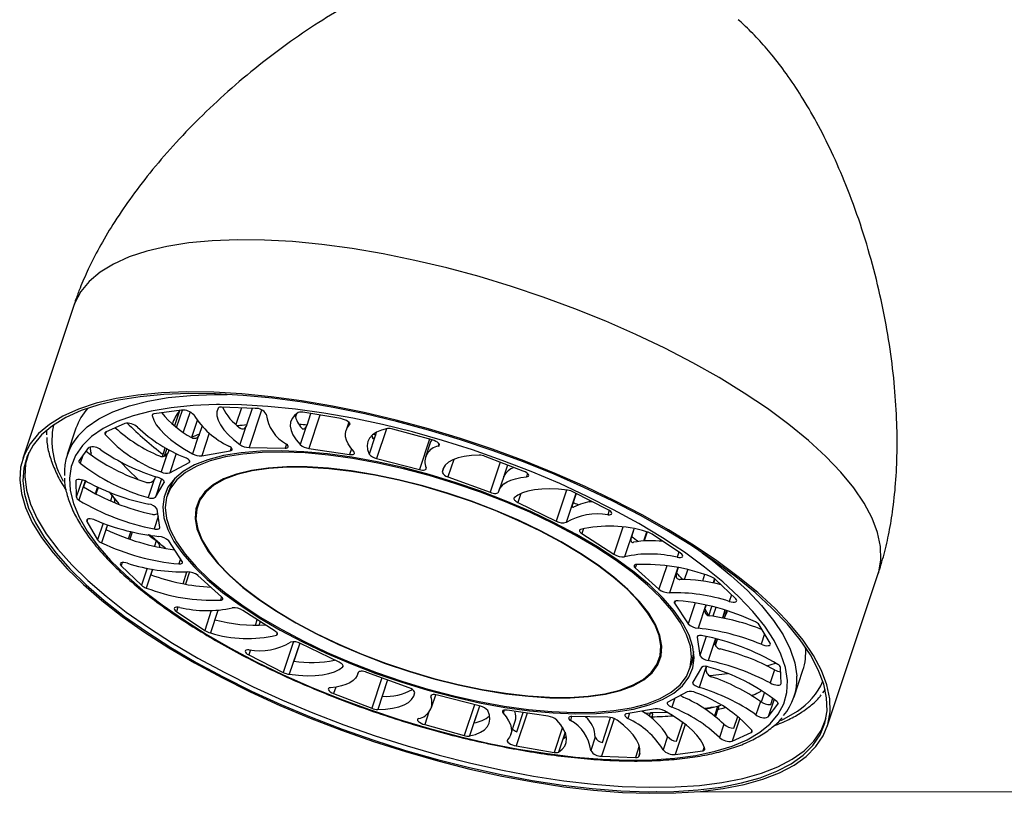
# Model space of a CAD drawing. Header units: millimetres. Extents: x 525 to 840, y 412 to 564.
# Tile 4 of 9: x 706 to 732, y 414 to 435. Entities that reach past the tile are written whole.
import ezdxf

# ---------------------------------------------------------------- set-up
doc = ezdxf.new("R2010")
doc.units = ezdxf.units.MM
doc.header["$PDSIZE"] = -1
doc.styles.add('SLDTEXTSTYLE0', font='TXT', dxfattribs={"width": 0.75})
doc.dimstyles.new('SLDDIMSTYLE0', dxfattribs={"dimtxt": 3.5, "dimasz": 3.556, "dimexe": 0, "dimexo": 0.0625, "dimgap": 0.875, "dimtad": 1, "dimdec": 0, "dimlfac": 5, "dimrnd": 1e-09, "dimzin": 12, "dimdsep": 46, "dimtxsty": 'SLDTEXTSTYLE0', "dimblk1": 'CLOSED', "dimblk2": 'CLOSED', "dimsah": 1, "dimcen": 0.09, "dimadec": 0, "dimazin": 3, "dimtfac": 1, "dimtdec": 0, "dimtofl": 0, "dimtmove": 0, "dimatfit": 3, "dimldrblk": 'CLOSED', "dimfxl": 0, "dimfrac": 2, "dimtolj": 1, "dimtzin": 12, "dimarcsym": 0})

# ---------------------------------------------------------------- blocks, each defined once
blk = doc.blocks.new('_Closed')
at = {"color": 0, "linetype": 'ByBlock', "lineweight": -2}
for p, q in [((-1, 0.166667), (0, 0)), ((-1, 0.166667), (-1, -0.166667)), ((0, 0), (-1, -0.166667)), ((0, 0), (-1, 0))]:
    blk.add_line(p, q, dxfattribs=at)
blk = doc.blocks.new('_D')
at = {"color": 7, "linetype": 'Continuous', "lineweight": 0}
for p, q in [((725.645, 453.077), (750.62, 453.077)), ((749.62, 453.077), (749.62, 414.538)), ((723.727, 414.538), (750.62, 414.538))]:
    blk.add_line(p, q, dxfattribs=at)
at = {"color": 7, "linetype": 'Continuous', "lineweight": 18, "xscale": 3.556, "yscale": 3.556}
for p, rotation in [((749.62, 453.077), 90.0000000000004), ((749.62, 414.538), 270.0000000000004)]:
    blk.add_blockref('_Closed', p, dxfattribs=dict(at, rotation=rotation))
at = {"color": 7, "linetype": 'Continuous', "lineweight": 18, "insert": (745.108, 428.704), "char_height": 3.5, "attachment_point": 1, "rotation": 90, "style": 'SLDTEXTSTYLE0'}
blk.add_mtext('193', dxfattribs=at)

msp = doc.modelspace()

# ---------------------------------------------------------------- linework, layer by layer
at = {"color": 7, "linetype": 'Continuous', "lineweight": 25}
for p, q in [((707.201, 427.458), (705.852, 423.406)), ((710.082, 424.7), (709.353, 424.599)), ((710.022, 424.677), (709.89, 424.281)), ((709.949, 424.234), (710.105, 424.701)), ((712.043, 424.743), (711.144, 424.779)), ((711.675, 424.758), (711.527, 424.315)), ((711.821, 424.304), (711.968, 424.746)), ((710.492, 424.426), (710.341, 423.972)), ((713.138, 424.598), (713.111, 424.517)), ((714.318, 424.472), (713.31, 424.64)), ((713.422, 424.302), (713.522, 424.604)), ((707.27, 424.218), (707.035, 423.513)), ((708.569, 424.343), (708.06, 424.115)), ((710.562, 424.057), (710.63, 424.262)), ((711.785, 424.24), (711.633, 423.784)), ((713.389, 424.238), (713.237, 423.782)), ((714.533, 424.378), (714.461, 424.164)), ((716.752, 423.903), (715.704, 424.193)), ((710.523, 423.992), (710.371, 423.536)), ((715.226, 423.986), (715.074, 423.53)), ((715.144, 424.022), (715.16, 423.96)), ((715.254, 424.05), (715.274, 424.11)), ((707.607, 423.699), (707.353, 423.357)), ((709.571, 423.463), (709.648, 423.695)), ((709.687, 423.673), (709.62, 423.471)), ((709.73, 423.577), (709.751, 423.639)), ((711.879, 423.702), (712.836, 423.687)), ((713.467, 423.679), (714.554, 423.518)), ((716.688, 423.799), (716.571, 423.447)), ((707.54, 423.603), (707.544, 423.614)), ((709.69, 423.511), (709.538, 423.055)), ((710.617, 423.48), (711.378, 423.613)), ((715.272, 423.413), (716.415, 423.117)), ((719.18, 423.076), (718.163, 423.467)), ((709.766, 423.029), (710.279, 423.3)), ((718.761, 423.237), (718.698, 423.048)), ((709.382, 422.897), (709.392, 422.928)), ((717.171, 422.922), (718.293, 422.511)), ((718.658, 422.933), (718.532, 422.554)), ((707.262, 422.81), (707.279, 422.379)), ((707.519, 422.811), (707.467, 422.652)), ((707.786, 422.472), (707.845, 422.648)), ((709.341, 422.829), (709.189, 422.373)), ((709.385, 422.38), (709.616, 422.77)), ((709.76, 422.606), (709.701, 422.43)), ((708.237, 422.426), (708.163, 422.523)), ((708.418, 422.203), (708.254, 422.411)), ((710.569, 422.336), (710.51, 422.16)), ((710.577, 422.36), (710.569, 422.336)), ((720.583, 422.481), (720.503, 422.241)), ((721.435, 422.048), (720.519, 422.514)), ((709.499, 421.576), (709.431, 422.059)), ((719.035, 422.24), (720.058, 421.742)), ((720.937, 422.251), (720.951, 422.294)), ((707.556, 421.737), (707.844, 421.246)), ((708.109, 421.646), (708.067, 421.519)), ((722.126, 421.533), (722.057, 421.326)), ((708.668, 421.275), (708.73, 421.462)), ((709.366, 421.262), (709.228, 421.378)), ((720.736, 421.413), (721.592, 420.862)), ((722.387, 421.215), (722.468, 421.459)), ((723.365, 420.887), (722.611, 421.397)), ((710.1, 420.672), (709.739, 421.216)), ((708.471, 420.554), (709.01, 420.036)), ((722.159, 420.498), (722.789, 419.931)), ((723.303, 420.505), (723.256, 420.363)), ((709.31, 420.461), (709.261, 420.314)), ((710.12, 420.077), (710.225, 420.393)), ((711.148, 419.731), (710.518, 420.297)), ((723.475, 420.19), (723.56, 420.447)), ((727.273, 416.272), (728.622, 420.325)), ((724.278, 420.208), (724.241, 420.095)), ((724.837, 419.674), (724.298, 420.192)), ((724.398, 420.061), (724.407, 420.088)), ((723.207, 419.556), (723.569, 419.012)), ((724.046, 419.51), (724.016, 419.42)), ((724.118, 419.222), (724.202, 419.473)), ((709.943, 419.341), (710.697, 418.832)), ((711.049, 419.367), (710.966, 419.12)), ((712.572, 418.815), (711.716, 419.366)), ((724.557, 419.372), (724.488, 419.165)), ((724.533, 419.156), (724.601, 419.358)), ((712.046, 418.969), (712.097, 419.121)), ((725.751, 418.491), (725.463, 418.982)), ((723.809, 418.653), (723.877, 418.169)), ((713.227, 418.496), (713.067, 418.017)), ((714.273, 417.988), (713.249, 418.486)), ((724.304, 418.613), (724.286, 418.56)), ((724.294, 418.438), (724.349, 418.602)), ((711.872, 418.181), (712.789, 417.714)), ((722.798, 418.068), (722.856, 418.244)), ((722.856, 418.244), (722.864, 418.268)), ((723.606, 417.799), (723.665, 417.975)), ((724.058, 417.87), (724.049, 417.842)), ((714.776, 417.674), (714.793, 417.726)), ((716.137, 417.306), (715.015, 417.717)), ((723.923, 417.849), (723.692, 417.458)), ((725.869, 417.787), (725.751, 417.435)), ((726.046, 417.418), (726.029, 417.849)), ((726.39, 417.067), (726.625, 417.772)), ((715.566, 417.516), (715.421, 417.081)), ((714.128, 417.152), (715.145, 416.761)), ((716.737, 416.781), (716.85, 417.121)), ((718.036, 416.816), (716.893, 417.111)), ((723.541, 417.199), (723.028, 416.928)), ((725.597, 417.188), (725.51, 416.928)), ((727.216, 417.261), (727.146, 417.172)), ((718.015, 416.821), (717.866, 416.376)), ((724.435, 416.834), (724.366, 416.82)), ((725.491, 416.941), (725.373, 416.589)), ((725.7, 416.53), (725.955, 416.871)), ((725.768, 416.86), (725.823, 417.027)), ((719.841, 416.55), (718.754, 416.71)), ((719.005, 416.137), (719.175, 416.648)), ((722.691, 416.748), (721.93, 416.615)), ((722.557, 416.63), (722.408, 416.623)), ((722.596, 416.642), (722.567, 416.641)), ((723.004, 416.651), (722.596, 416.642)), ((722.607, 416.535), (722.613, 416.554)), ((724.36, 416.733), (724.295, 416.54)), ((724.36, 416.733), (724.366, 416.752)), ((716.555, 416.325), (717.604, 416.036)), ((718.846, 416.064), (718.964, 416.417)), ((721.428, 416.527), (720.472, 416.541)), ((721.284, 415.854), (721.505, 416.517)), ((722.607, 416.535), (722.595, 416.5)), ((723.255, 415.885), (723.423, 416.387)), ((724.519, 416.335), (724.401, 415.983)), ((724.785, 416.228), (724.89, 416.545)), ((720.294, 416.12), (720.237, 415.949)), ((724.738, 415.885), (725.248, 416.114)), ((720.237, 415.949), (720.326, 416.015)), ((721.093, 415.989), (720.975, 415.637)), ((723.018, 416.01), (722.901, 415.658)), ((718.99, 415.757), (719.998, 415.588)), ((723.225, 415.529), (723.955, 415.629)), ((721.265, 415.485), (722.164, 415.45))]:
    msp.add_line(p, q, dxfattribs=at)
at = {"color": 8, "linetype": 'Continuous', "lineweight": 25}
for p, q in [((710.035, 424.693), (710.022, 424.677)), ((712.212, 424.701), (711.879, 423.702)), ((709.31, 424.583), (709.3, 424.553)), ((710.307, 424.651), (710.125, 424.107)), ((713.762, 424.564), (713.467, 423.679)), ((714.562, 424.333), (714.553, 424.307)), ((715.534, 424.2), (715.272, 423.413)), ((708.07, 424.119), (708.048, 424.054)), ((710.82, 424.089), (710.617, 423.48)), ((716.683, 423.922), (716.415, 423.117)), ((711.404, 423.693), (711.378, 423.613)), ((712.871, 423.795), (712.836, 423.687)), ((714.604, 423.669), (714.554, 423.518)), ((716.937, 423.798), (716.916, 423.737)), ((707.449, 423.486), (707.382, 423.285)), ((707.672, 423.559), (707.657, 423.512)), ((709.938, 423.545), (709.766, 423.029)), ((717.326, 423.388), (717.171, 422.922)), ((710.295, 423.347), (710.279, 423.3)), ((717.063, 423.179), (717.018, 423.045)), ((718.56, 423.315), (718.293, 422.511)), ((707.433, 422.84), (707.279, 422.379)), ((709.547, 422.866), (709.385, 422.38)), ((719.293, 423.012), (719.262, 422.92)), ((707.268, 422.829), (707.262, 422.81)), ((707.518, 422.812), (707.348, 422.301)), ((707.858, 422.642), (707.799, 422.465)), ((709.619, 422.781), (709.616, 422.77)), ((708.237, 422.426), (708.189, 422.282)), ((719.114, 422.478), (719.035, 422.24)), ((720.333, 422.567), (720.058, 421.742)), ((720.581, 422.482), (720.324, 421.71)), ((708.307, 422.244), (708.304, 422.235)), ((707.575, 421.792), (707.556, 421.737)), ((709.458, 421.866), (709.349, 421.538)), ((721.469, 422.029), (721.43, 421.912)), ((707.992, 421.688), (707.844, 421.246)), ((708.108, 421.646), (707.948, 421.168)), ((720.781, 421.547), (720.736, 421.413)), ((721.831, 421.579), (721.592, 420.862)), ((722.122, 421.533), (721.877, 420.796)), ((708.77, 421.452), (708.706, 421.261)), ((722.478, 421.456), (722.398, 421.215)), ((709.403, 421.216), (709.356, 421.076)), ((710.053, 420.743), (710.007, 420.605)), ((723.318, 420.919), (723.272, 420.782)), ((708.5, 420.641), (708.471, 420.554)), ((709.161, 420.49), (709.01, 420.036)), ((722.19, 420.589), (722.159, 420.498)), ((722.998, 420.557), (722.789, 419.931)), ((723.297, 420.506), (723.073, 419.834)), ((709.308, 420.462), (709.142, 419.962)), ((710.293, 420.391), (710.184, 420.064)), ((724.004, 420.321), (723.946, 420.147)), ((724.272, 420.213), (724.233, 420.096)), ((711.148, 419.731), (711.118, 419.639)), ((724.723, 419.783), (724.664, 419.605)), ((709.98, 419.454), (709.943, 419.341)), ((723.228, 419.617), (723.207, 419.556)), ((723.753, 419.568), (723.569, 419.012)), ((724.039, 419.511), (723.832, 418.892)), ((724.302, 419.447), (724.224, 419.212)), ((710.873, 419.36), (710.697, 418.832)), ((711.047, 419.367), (710.847, 418.768)), ((724.549, 419.375), (724.48, 419.167)), ((712.17, 419.074), (712.135, 418.969)), ((712.626, 418.766), (712.606, 418.706)), ((723.817, 418.678), (723.809, 418.653)), ((724.045, 418.673), (723.877, 418.169)), ((725.603, 418.745), (725.509, 418.464)), ((713.063, 418.536), (712.789, 417.714)), ((713.226, 418.497), (712.948, 417.665)), ((724.296, 418.615), (724.102, 418.033)), ((711.917, 418.314), (711.872, 418.181)), ((714.378, 417.894), (714.37, 417.868)), ((724.049, 417.871), (723.864, 417.316)), ((714.788, 417.718), (714.786, 417.712)), ((715.415, 417.571), (715.145, 416.761)), ((715.564, 417.516), (715.302, 416.728)), ((714.185, 417.325), (714.128, 417.152)), ((716.73, 417.112), (716.716, 417.07)), ((717.877, 416.857), (717.604, 416.036)), ((718.014, 416.821), (717.748, 416.023)), ((723.214, 417.026), (723.135, 416.79)), ((725.857, 417), (725.7, 416.53)), ((725.961, 416.888), (725.955, 416.871)), ((716.667, 416.662), (716.555, 416.325)), ((718.667, 416.711), (718.642, 416.635)), ((719.281, 416.632), (718.99, 415.757)), ((722.011, 416.63), (721.965, 416.49)), ((722.557, 416.63), (722.531, 416.55)), ((722.613, 416.554), (722.595, 416.5)), ((724.348, 416.809), (724.266, 416.564)), ((720.466, 416.541), (720.432, 416.437)), ((721.598, 416.487), (721.265, 415.485)), ((723.493, 416.333), (723.225, 415.529)), ((724.944, 416.502), (724.738, 415.885)), ((720.221, 416.258), (719.998, 415.588)), ((720.294, 416.121), (720.119, 415.596)), ((725.265, 416.166), (725.248, 416.114)), ((722.267, 415.76), (722.164, 415.45)), ((722.281, 415.558), (722.254, 415.478)), ((723.991, 415.737), (723.955, 415.629))]:
    msp.add_line(p, q, dxfattribs=at)
at = {"color": 8, "linetype": 'Continuous', "lineweight": 25, "flags": 128}
for points in [[(726.77, 423.891), (726.253, 424.316), (725.682, 424.738), (725.063, 425.154), (724.398, 425.563), (723.692, 425.961), (722.95, 426.345), (722.176, 426.715), (721.374, 427.066), (720.551, 427.397), (719.712, 427.707), (718.861, 427.992), (718.003, 428.251), (717.146, 428.483), (716.293, 428.685), (715.45, 428.857), (714.623, 428.998), (713.817, 429.107), (713.037, 429.183), (712.287, 429.225), (711.573, 429.233), (710.899, 429.208), (710.27, 429.149), (709.688, 429.057), (709.159, 428.932), (708.685, 428.775), (708.27, 428.588), (707.915, 428.37), (707.624, 428.125), (707.397, 427.852), (707.237, 427.555), (707.201, 427.458)], [(707.324, 424.016), (707.564, 424.249), (707.879, 424.466), (708.255, 424.654), (708.691, 424.812), (709.183, 424.937), (709.728, 425.031), (710.322, 425.09), (710.961, 425.117), (711.291, 425.117)], [(711.088, 424.847), (711.015, 424.846), (710.389, 424.82), (709.806, 424.761), (709.272, 424.67), (708.79, 424.547), (708.362, 424.393), (707.993, 424.208), (707.685, 423.995), (707.439, 423.755), (707.259, 423.489), (707.144, 423.199), (707.095, 422.888), (707.114, 422.558), (707.2, 422.21), (707.352, 421.847), (707.569, 421.473), (707.85, 421.089), (708.193, 420.698), (708.595, 420.303), (709.054, 419.906), (709.566, 419.511), (710.128, 419.121), (710.735, 418.737), (711.384, 418.363), (712.07, 418.001), (712.788, 417.654), (713.533, 417.324), (714.3, 417.014), (715.084, 416.726), (715.878, 416.461), (716.678, 416.222), (717.478, 416.01), (718.272, 415.827), (719.055, 415.675), (719.821, 415.553), (720.565, 415.463), (721.281, 415.406), (721.965, 415.382), (722.611, 415.391), (723.216, 415.433), (723.775, 415.508), (724.284, 415.616), (724.739, 415.755), (725.137, 415.924), (725.476, 416.123), (725.476, 416.123)], [(715.194, 424.062), (715.202, 424.06), (715.254, 424.05)], [(728.622, 420.325), (728.641, 420.385), (728.699, 420.717), (728.69, 421.068), (728.612, 421.437), (728.466, 421.822), (728.254, 422.22), (727.976, 422.629), (727.635, 423.045), (727.232, 423.467), (726.77, 423.891)], [(725.476, 416.123), (725.754, 416.35), (725.967, 416.603), (726.115, 416.881), (726.197, 417.182), (726.211, 417.503), (726.159, 417.843), (726.04, 418.198), (725.855, 418.567), (725.606, 418.947), (725.293, 419.334), (724.921, 419.728), (724.49, 420.124), (724.004, 420.52), (723.467, 420.913), (723.199, 421.095)], [(723.945, 420.903), (724.21, 420.704), (724.705, 420.3), (725.145, 419.896), (725.525, 419.495), (725.843, 419.099), (726.098, 418.712), (726.286, 418.336), (726.408, 417.973), (726.461, 417.627), (726.462, 417.614)], [(726.038, 416.435), (726.125, 416.478), (726.476, 416.685)]]:
    msp.add_lwpolyline(points, dxfattribs=at)
at = {"color": 7, "linetype": 'Continuous', "lineweight": 25, "flags": 128}
for points in [[(725.421, 419.839), (724.903, 420.264), (724.333, 420.686), (723.713, 421.102), (723.048, 421.51), (722.343, 421.908), (721.6, 422.293), (720.826, 422.662), (720.025, 423.014), (719.202, 423.345), (718.362, 423.655), (717.511, 423.94), (716.654, 424.199), (715.796, 424.43), (714.943, 424.633), (714.101, 424.805), (713.274, 424.946), (712.468, 425.055), (711.687, 425.13), (710.938, 425.173), (710.224, 425.181), (709.55, 425.156), (708.92, 425.097), (708.339, 425.005), (707.81, 424.88), (707.336, 424.723), (706.92, 424.535), (706.566, 424.318), (706.274, 424.073), (706.048, 423.8), (705.888, 423.503), (705.795, 423.182), (705.771, 422.841), (705.815, 422.48), (705.927, 422.103), (706.106, 421.711), (706.351, 421.307), (706.661, 420.895), (707.033, 420.475), (707.466, 420.052), (707.956, 419.627), (708.5, 419.203), (709.096, 418.784), (709.738, 418.371), (710.424, 417.968), (711.149, 417.576), (711.908, 417.199), (712.696, 416.838), (713.509, 416.496), (714.341, 416.176), (715.187, 415.878), (716.042, 415.606), (716.9, 415.36), (717.756, 415.143), (718.604, 414.955), (719.44, 414.799), (720.257, 414.674), (721.051, 414.582), (721.816, 414.523), (722.549, 414.497), (723.243, 414.506), (723.895, 414.548), (724.501, 414.624), (725.057, 414.732), (725.559, 414.873), (726.004, 415.045), (726.389, 415.248), (726.713, 415.48), (726.972, 415.739), (727.165, 416.024), (727.291, 416.333), (727.35, 416.664), (727.34, 417.016), (727.262, 417.385), (727.117, 417.77), (726.904, 418.168), (726.627, 418.576), (726.285, 418.993), (725.883, 419.415), (725.421, 419.839)], [(725.351, 419.839), (724.838, 420.26), (724.272, 420.679), (723.657, 421.092), (722.997, 421.497), (722.297, 421.892), (721.561, 422.274), (720.793, 422.64), (719.998, 422.989), (719.181, 423.318), (718.348, 423.625), (717.504, 423.907), (716.653, 424.165), (715.802, 424.394), (714.956, 424.595), (714.12, 424.766), (713.3, 424.906), (712.5, 425.014), (711.725, 425.089), (710.982, 425.131), (710.273, 425.139), (709.605, 425.114), (708.98, 425.055), (708.404, 424.964), (707.878, 424.84), (707.408, 424.685), (706.996, 424.499), (706.644, 424.283), (706.355, 424.039), (706.13, 423.769), (705.972, 423.474), (705.88, 423.156), (705.856, 422.817), (705.899, 422.459), (706.01, 422.085), (706.188, 421.696), (706.431, 421.296), (706.738, 420.886), (707.108, 420.47), (707.537, 420.05), (708.023, 419.628), (708.564, 419.208), (709.154, 418.792), (709.792, 418.383), (710.472, 417.982), (711.191, 417.594), (711.944, 417.219), (712.726, 416.861), (713.533, 416.522), (714.358, 416.204), (715.198, 415.909), (716.046, 415.639), (716.897, 415.395), (717.746, 415.18), (718.588, 414.994), (719.417, 414.838), (720.228, 414.714), (721.016, 414.623), (721.775, 414.564), (722.502, 414.539), (723.191, 414.548), (723.838, 414.59), (724.439, 414.665), (724.99, 414.772), (725.488, 414.912), (725.93, 415.083), (726.312, 415.284), (726.633, 415.514), (726.89, 415.771), (727.082, 416.054), (727.207, 416.361), (727.265, 416.689), (727.256, 417.038), (727.178, 417.405), (727.034, 417.786), (726.823, 418.181), (726.548, 418.586), (726.209, 419), (725.809, 419.418), (725.351, 419.839)], [(711.054, 424.751), (711.023, 424.651), (711.024, 424.543), (711.054, 424.427), (711.114, 424.305), (711.204, 424.177), (711.321, 424.047), (711.465, 423.915), (711.633, 423.784)], [(723.199, 421.095), (722.882, 421.301), (722.253, 421.68), (721.585, 422.048), (720.882, 422.403), (720.15, 422.741), (719.393, 423.062), (718.617, 423.361), (717.828, 423.638), (717.03, 423.89), (716.229, 424.116), (715.431, 424.313), (714.642, 424.481), (713.867, 424.618), (713.112, 424.724), (712.381, 424.798), (711.68, 424.838), (711.088, 424.847)], [(709.353, 424.599), (709.34, 424.597), (709.328, 424.593), (709.318, 424.589), (709.31, 424.583), (709.304, 424.577), (709.301, 424.57), (709.299, 424.562), (709.3, 424.553)], [(709.3, 424.553), (709.34, 424.435), (709.409, 424.311), (709.507, 424.183), (709.632, 424.052), (709.783, 423.92), (709.959, 423.789), (710.155, 423.66), (710.371, 423.536)], [(713.189, 424.632), (713.091, 424.559), (713.022, 424.474), (712.983, 424.377), (712.974, 424.272), (712.996, 424.158), (713.047, 424.037), (713.128, 423.911), (713.237, 423.782)], [(714.553, 424.307), (714.562, 424.325), (714.557, 424.347), (714.539, 424.372), (714.508, 424.397), (714.468, 424.422), (714.42, 424.443), (714.369, 424.46), (714.318, 424.472)], [(706.493, 424.036), (706.49, 424.113), (706.49, 424.163)], [(714.666, 423.593), (714.583, 423.698), (714.519, 423.799), (714.474, 423.897), (714.449, 423.991), (714.445, 424.08), (714.461, 424.162), (714.497, 424.238), (714.553, 424.307)], [(715.56, 424.205), (715.402, 424.163), (715.269, 424.107), (715.163, 424.037), (715.085, 423.956), (715.037, 423.863), (715.019, 423.76), (715.031, 423.648), (715.074, 423.53)], [(708.06, 424.115), (708.051, 424.11), (708.044, 424.104), (708.039, 424.097), (708.036, 424.09), (708.036, 424.081), (708.038, 424.073), (708.042, 424.063), (708.048, 424.054)], [(716.916, 423.737), (716.938, 423.75), (716.947, 423.768), (716.941, 423.79), (716.923, 423.815), (716.892, 423.841), (716.851, 423.865), (716.803, 423.886), (716.752, 423.903)], [(711.378, 423.613), (711.401, 423.62), (711.417, 423.63), (711.425, 423.644), (711.425, 423.661), (711.416, 423.679), (711.398, 423.699), (711.374, 423.719), (711.343, 423.738)], [(712.836, 423.687), (712.867, 423.689), (712.892, 423.695), (712.91, 423.704), (712.92, 423.717), (712.921, 423.733), (712.914, 423.752), (712.899, 423.771), (712.876, 423.791)], [(706.015, 423.57), (705.929, 423.266), (705.905, 422.928), (705.948, 422.57), (706.059, 422.196), (706.236, 421.808), (706.479, 421.408), (706.786, 420.999), (707.155, 420.583), (707.584, 420.163), (708.07, 419.742), (708.61, 419.323), (709.2, 418.907), (709.837, 418.498), (710.517, 418.098), (711.235, 417.71), (711.987, 417.336), (712.768, 416.978), (713.574, 416.639), (714.398, 416.322), (715.237, 416.027), (716.084, 415.757), (716.935, 415.514), (717.783, 415.298), (718.624, 415.112), (719.452, 414.957), (720.262, 414.833), (721.049, 414.742), (721.808, 414.683), (722.533, 414.658), (723.222, 414.667), (723.868, 414.709), (724.469, 414.783), (725.02, 414.891), (725.517, 415.031), (725.958, 415.202), (726.34, 415.402), (726.661, 415.632), (726.918, 415.889), (727.109, 416.171), (727.234, 416.478), (727.241, 416.501)], [(710.125, 423.067), (709.89, 422.869), (709.719, 422.643), (709.615, 422.394), (709.579, 422.122), (709.612, 421.831), (709.712, 421.524), (709.879, 421.203), (710.111, 420.871), (710.406, 420.532), (710.761, 420.189), (711.173, 419.846), (711.638, 419.505), (712.151, 419.17), (712.708, 418.844), (713.302, 418.53), (713.929, 418.231), (714.582, 417.951), (715.255, 417.691), (715.942, 417.455), (716.635, 417.245), (717.329, 417.062), (718.016, 416.908), (718.689, 416.785), (719.344, 416.695), (719.972, 416.637), (720.569, 416.613), (721.127, 416.622), (721.643, 416.665), (722.11, 416.741), (722.526, 416.85), (722.884, 416.991), (723.183, 417.161), (723.418, 417.36), (723.589, 417.585), (723.692, 417.835), (723.728, 418.106), (723.696, 418.397), (723.596, 418.705), (723.429, 419.026), (723.197, 419.357), (722.902, 419.696), (722.546, 420.039), (722.134, 420.382), (721.67, 420.723), (721.156, 421.059), (720.6, 421.385), (720.005, 421.698), (719.378, 421.997), (718.725, 422.277), (718.052, 422.537), (717.366, 422.773), (716.673, 422.984), (715.979, 423.167), (715.292, 423.32), (714.618, 423.443), (713.964, 423.534), (713.336, 423.591), (712.739, 423.616), (712.18, 423.606), (711.665, 423.563), (711.197, 423.487), (710.782, 423.378), (710.424, 423.238), (710.125, 423.067)], [(710.189, 423.039), (709.955, 422.842), (709.787, 422.619), (709.684, 422.372), (709.648, 422.103), (709.68, 421.814), (709.779, 421.51), (709.945, 421.192), (710.174, 420.864), (710.467, 420.528), (710.819, 420.189), (711.227, 419.848), (711.687, 419.511), (712.195, 419.179), (712.746, 418.856), (713.335, 418.545), (713.956, 418.25), (714.602, 417.972), (715.269, 417.715), (715.949, 417.481), (716.635, 417.272), (717.322, 417.091), (718.002, 416.939), (718.67, 416.818), (719.318, 416.728), (719.94, 416.671), (720.53, 416.647), (721.084, 416.656), (721.594, 416.699), (722.057, 416.774), (722.468, 416.882), (722.823, 417.021), (723.119, 417.19), (723.352, 417.386), (723.521, 417.61), (723.624, 417.857), (723.659, 418.126), (723.627, 418.414), (723.528, 418.718), (723.363, 419.036), (723.133, 419.365), (722.841, 419.7), (722.489, 420.04), (722.081, 420.38), (721.621, 420.717), (721.113, 421.049), (720.561, 421.372), (719.973, 421.683), (719.352, 421.979), (718.705, 422.256), (718.039, 422.513), (717.359, 422.747), (716.672, 422.956), (715.986, 423.137), (715.305, 423.289), (714.638, 423.411), (713.99, 423.5), (713.368, 423.558), (712.777, 423.582), (712.224, 423.572), (711.713, 423.53), (711.25, 423.454), (710.839, 423.346), (710.484, 423.207), (710.189, 423.039)], [(710.279, 423.3), (710.294, 423.311), (710.3, 423.326), (710.297, 423.343), (710.286, 423.362), (710.267, 423.382), (710.241, 423.402), (710.209, 423.421), (710.172, 423.438)], [(714.554, 423.518), (714.591, 423.514), (714.623, 423.515), (714.65, 423.52), (714.669, 423.529), (714.681, 423.541), (714.685, 423.556), (714.68, 423.574), (714.666, 423.593)], [(718.006, 423.5), (717.797, 423.491), (717.609, 423.468), (717.444, 423.43), (717.303, 423.378), (717.189, 423.312), (717.102, 423.234), (717.045, 423.145), (717.018, 423.045)], [(707.353, 423.357), (707.349, 423.35), (707.347, 423.342), (707.347, 423.334), (707.35, 423.325), (707.355, 423.315), (707.362, 423.306), (707.371, 423.295), (707.382, 423.285)], [(708.463, 423.315), (708.66, 423.106), (708.914, 422.857)], [(710.919, 422.708), (710.7, 422.521), (710.547, 422.308), (710.46, 422.07), (710.442, 421.811), (710.491, 421.534), (710.608, 421.241), (710.791, 420.935), (711.038, 420.621), (711.347, 420.301), (711.714, 419.979), (712.135, 419.658), (712.606, 419.343), (713.121, 419.036), (713.674, 418.741), (714.261, 418.46), (714.873, 418.198), (715.505, 417.957), (716.15, 417.74), (716.8, 417.548), (717.449, 417.385), (718.088, 417.251), (718.713, 417.149), (719.314, 417.08), (719.887, 417.043), (720.424, 417.041), (720.919, 417.072), (721.368, 417.136), (721.766, 417.233), (722.107, 417.361), (722.389, 417.52), (722.607, 417.707), (722.761, 417.921), (722.847, 418.158), (722.866, 418.417), (722.817, 418.694), (722.7, 418.988), (722.517, 419.293), (722.27, 419.607), (721.961, 419.927), (721.594, 420.249), (721.173, 420.57), (720.702, 420.885), (720.187, 421.192), (719.633, 421.488), (719.047, 421.768), (718.435, 422.03), (717.803, 422.271), (717.158, 422.489), (716.508, 422.68), (715.859, 422.843), (715.219, 422.977), (714.595, 423.079), (713.994, 423.149), (713.421, 423.185), (712.884, 423.188), (712.388, 423.157), (711.939, 423.092), (711.542, 422.995), (711.201, 422.867), (710.919, 422.708)], [(710.941, 422.699), (710.723, 422.512), (710.57, 422.299), (710.484, 422.063), (710.465, 421.805), (710.514, 421.528), (710.63, 421.237), (710.813, 420.932), (711.059, 420.619), (711.367, 420.3), (711.733, 419.98), (712.152, 419.66), (712.621, 419.346), (713.134, 419.04), (713.685, 418.746), (714.27, 418.467), (714.88, 418.205), (715.51, 417.965), (716.152, 417.749), (716.799, 417.558), (717.446, 417.395), (718.083, 417.262), (718.705, 417.161), (719.304, 417.091), (719.874, 417.055), (720.409, 417.052), (720.903, 417.083), (721.351, 417.147), (721.746, 417.244), (722.086, 417.372), (722.367, 417.53), (722.585, 417.716), (722.738, 417.929), (722.824, 418.165), (722.843, 418.423), (722.794, 418.7), (722.677, 418.992), (722.495, 419.296), (722.248, 419.609), (721.941, 419.928), (721.575, 420.249), (721.156, 420.568), (720.687, 420.882), (720.174, 421.188), (719.622, 421.483), (719.038, 421.762), (718.428, 422.023), (717.798, 422.263), (717.156, 422.48), (716.508, 422.67), (715.862, 422.833), (715.225, 422.966), (714.603, 423.068), (714.004, 423.137), (713.433, 423.173), (712.898, 423.176), (712.404, 423.145), (711.957, 423.081), (711.561, 422.985), (711.221, 422.857), (710.941, 422.699)], [(716.415, 423.117), (716.455, 423.108), (716.493, 423.104), (716.526, 423.103), (716.554, 423.107), (716.576, 423.115), (716.589, 423.127), (716.595, 423.141), (716.592, 423.159)], [(707.556, 422.793), (707.51, 422.815), (707.459, 422.833), (707.408, 422.845), (707.36, 422.851), (707.319, 422.85), (707.287, 422.843), (707.268, 422.829), (707.262, 422.81)], [(709.616, 422.77), (709.619, 422.786), (709.615, 422.803), (709.602, 422.822), (709.581, 422.842), (709.553, 422.862), (709.52, 422.881), (709.483, 422.898), (709.443, 422.912)], [(709.898, 422.877), (709.845, 422.795), (709.76, 422.606)], [(718.522, 422.516), (718.549, 422.595), (718.596, 422.667), (718.662, 422.732), (718.748, 422.788), (718.851, 422.835), (718.973, 422.873), (719.11, 422.901), (719.262, 422.92)], [(719.262, 422.92), (719.295, 422.927), (719.316, 422.94), (719.325, 422.958), (719.319, 422.981), (719.3, 423.005), (719.269, 423.031), (719.228, 423.055), (719.18, 423.076)], [(720.359, 422.564), (720.115, 422.59), (719.885, 422.601), (719.671, 422.597), (719.476, 422.578), (719.304, 422.544), (719.155, 422.496), (719.033, 422.435), (718.938, 422.36)], [(718.293, 422.511), (718.333, 422.498), (718.373, 422.489), (718.411, 422.483), (718.446, 422.482), (718.476, 422.485), (718.499, 422.492), (718.514, 422.502), (718.522, 422.516)], [(718.938, 422.36), (718.931, 422.349), (718.929, 422.336), (718.934, 422.321), (718.944, 422.305), (718.96, 422.288), (718.981, 422.272), (719.006, 422.255), (719.035, 422.24)], [(710.521, 422.254), (710.519, 422.246), (710.502, 422.136)], [(707.798, 421.764), (707.748, 421.782), (707.697, 421.795), (707.649, 421.801), (707.607, 421.8), (707.575, 421.793), (707.555, 421.779), (707.549, 421.76), (707.556, 421.737)], [(721.43, 421.912), (721.472, 421.912), (721.505, 421.919), (721.526, 421.932), (721.534, 421.951), (721.527, 421.973), (721.508, 421.998), (721.476, 422.023), (721.435, 422.048)], [(709.349, 421.538), (709.381, 421.533), (709.411, 421.53), (709.438, 421.531), (709.46, 421.535), (709.478, 421.542), (709.491, 421.551), (709.498, 421.562), (709.499, 421.576)], [(720.702, 421.523), (720.686, 421.515), (720.676, 421.505), (720.672, 421.492), (720.674, 421.478), (720.681, 421.463), (720.694, 421.446), (720.713, 421.43), (720.736, 421.413)], [(723.272, 420.782), (723.321, 420.775), (723.363, 420.775), (723.395, 420.782), (723.416, 420.796), (723.423, 420.814), (723.416, 420.837), (723.397, 420.862), (723.365, 420.887)], [(708.644, 420.623), (708.593, 420.636), (708.545, 420.642), (708.503, 420.641), (708.471, 420.634), (708.451, 420.621), (708.444, 420.602), (708.451, 420.579), (708.471, 420.554)], [(710.007, 420.605), (710.035, 420.604), (710.06, 420.607), (710.081, 420.612), (710.096, 420.62), (710.106, 420.63), (710.11, 420.642), (710.108, 420.657), (710.1, 420.672)], [(722.19, 420.589), (722.167, 420.585), (722.149, 420.579), (722.136, 420.57), (722.129, 420.559), (722.128, 420.545), (722.133, 420.53), (722.143, 420.514), (722.159, 420.498)], [(711.118, 419.639), (711.141, 419.643), (711.159, 419.649), (711.171, 419.658), (711.178, 419.67), (711.18, 419.683), (711.175, 419.698), (711.164, 419.714), (711.148, 419.731)], [(710.035, 419.447), (709.987, 419.453), (709.945, 419.453), (709.913, 419.446), (709.892, 419.433), (709.885, 419.414), (709.891, 419.391), (709.911, 419.367), (709.943, 419.341)], [(723.301, 419.623), (723.272, 419.624), (723.248, 419.622), (723.227, 419.616), (723.212, 419.609), (723.202, 419.598), (723.198, 419.586), (723.2, 419.572), (723.207, 419.556)], [(724.664, 419.605), (724.715, 419.593), (724.763, 419.586), (724.805, 419.587), (724.837, 419.594), (724.857, 419.608), (724.864, 419.626), (724.857, 419.649), (724.837, 419.674)], [(712.606, 418.706), (712.621, 418.713), (712.632, 418.724), (712.636, 418.736), (712.634, 418.75), (712.627, 418.766), (712.613, 418.782), (712.595, 418.799), (712.572, 418.815)], [(723.959, 418.691), (723.927, 418.696), (723.897, 418.698), (723.87, 418.697), (723.847, 418.693), (723.829, 418.687), (723.817, 418.678), (723.81, 418.666), (723.809, 418.653)], [(725.509, 418.464), (725.56, 418.446), (725.611, 418.434), (725.659, 418.427), (725.701, 418.428), (725.732, 418.436), (725.752, 418.449), (725.759, 418.468), (725.751, 418.491)], [(711.878, 418.316), (711.836, 418.316), (711.803, 418.309), (711.782, 418.296), (711.774, 418.278), (711.78, 418.255), (711.8, 418.23), (711.831, 418.205), (711.872, 418.181)], [(722.789, 418.044), (722.819, 418.097), (722.846, 418.15)], [(723.665, 417.975), (723.683, 418.033), (723.718, 418.275)], [(712.948, 417.665), (713.193, 417.639), (713.423, 417.628), (713.637, 417.632), (713.832, 417.651), (714.004, 417.684), (714.153, 417.732), (714.275, 417.794), (714.37, 417.868)], [(714.37, 417.868), (714.377, 417.879), (714.379, 417.893), (714.374, 417.908), (714.364, 417.923), (714.348, 417.94), (714.327, 417.957), (714.302, 417.973), (714.273, 417.988)], [(725.665, 417.893), (725.779, 417.927), (725.897, 417.965)], [(714.786, 417.712), (714.759, 417.633), (714.712, 417.561), (714.646, 417.497), (714.56, 417.441), (714.456, 417.393), (714.335, 417.355), (714.198, 417.327), (714.046, 417.308)], [(715.015, 417.717), (714.975, 417.73), (714.935, 417.74), (714.896, 417.745), (714.862, 417.747), (714.832, 417.744), (714.809, 417.737), (714.793, 417.726), (714.786, 417.712)], [(724.127, 417.634), (724.157, 417.637), (724.616, 417.684)], [(723.692, 417.458), (723.688, 417.443), (723.693, 417.425), (723.706, 417.406), (723.727, 417.386), (723.754, 417.366), (723.787, 417.347), (723.825, 417.33), (723.864, 417.316)], [(725.751, 417.435), (725.798, 417.413), (725.849, 417.395), (725.9, 417.383), (725.948, 417.377), (725.989, 417.378), (726.02, 417.386), (726.04, 417.399), (726.046, 417.418)], [(714.046, 417.308), (714.013, 417.301), (713.991, 417.288), (713.983, 417.27), (713.989, 417.248), (714.008, 417.223), (714.039, 417.198), (714.08, 417.173), (714.128, 417.152)], [(715.302, 416.728), (715.51, 416.737), (715.699, 416.76), (715.864, 416.798), (716.005, 416.85), (716.119, 416.916), (716.205, 416.994), (716.262, 417.084), (716.289, 417.184)], [(716.893, 417.111), (716.853, 417.12), (716.815, 417.125), (716.782, 417.125), (716.753, 417.121), (716.732, 417.113), (716.718, 417.102), (716.713, 417.087), (716.716, 417.07)], [(723.028, 416.928), (723.014, 416.917), (723.008, 416.902), (723.011, 416.885), (723.022, 416.866), (723.041, 416.846), (723.067, 416.826), (723.099, 416.807), (723.135, 416.79)], [(725.955, 416.871), (725.959, 416.878), (725.961, 416.886), (725.96, 416.894), (725.958, 416.903), (725.953, 416.913), (725.946, 416.923), (725.937, 416.933), (725.926, 416.943)], [(717.748, 416.023), (717.906, 416.065), (718.039, 416.121), (718.145, 416.191), (718.223, 416.273), (718.271, 416.365), (718.289, 416.468), (718.276, 416.58), (718.234, 416.699)], [(718.754, 416.71), (718.717, 416.714), (718.685, 416.713), (718.658, 416.708), (718.638, 416.7), (718.626, 416.687), (718.623, 416.672), (718.628, 416.654), (718.642, 416.635)], [(718.642, 416.635), (718.725, 416.531), (718.789, 416.429), (718.834, 416.331), (718.858, 416.237), (718.863, 416.149), (718.847, 416.066), (718.811, 415.99), (718.755, 415.921)], [(721.93, 416.615), (721.906, 416.609), (721.89, 416.598), (721.882, 416.584), (721.883, 416.568), (721.892, 416.549), (721.909, 416.529), (721.934, 416.509), (721.965, 416.49)], [(724.008, 415.675), (723.968, 415.793), (723.899, 415.917), (723.801, 416.046), (723.676, 416.177), (723.524, 416.309), (723.349, 416.44), (723.152, 416.568), (722.936, 416.693)], [(716.391, 416.491), (716.37, 416.478), (716.361, 416.46), (716.366, 416.438), (716.385, 416.413), (716.416, 416.388), (716.457, 416.363), (716.504, 416.342), (716.555, 416.325)], [(720.119, 415.596), (720.217, 415.67), (720.285, 415.755), (720.324, 415.851), (720.333, 415.956), (720.312, 416.07), (720.26, 416.191), (720.18, 416.317), (720.071, 416.447)], [(720.472, 416.541), (720.441, 416.539), (720.416, 416.534), (720.398, 416.524), (720.388, 416.511), (720.386, 416.495), (720.394, 416.477), (720.409, 416.457), (720.432, 416.437)], [(722.254, 415.478), (722.284, 415.577), (722.284, 415.685), (722.254, 415.801), (722.193, 415.924), (722.104, 416.051), (721.987, 416.181), (721.843, 416.313), (721.675, 416.445)], [(725.248, 416.114), (725.257, 416.119), (725.264, 416.124), (725.269, 416.131), (725.271, 416.139), (725.272, 416.147), (725.27, 416.156), (725.266, 416.165), (725.26, 416.175)], [(718.755, 415.921), (718.746, 415.903), (718.751, 415.881), (718.769, 415.856), (718.8, 415.831), (718.84, 415.807), (718.888, 415.785), (718.939, 415.768), (718.99, 415.757)], [(723.955, 415.629), (723.968, 415.631), (723.98, 415.635), (723.99, 415.639), (723.998, 415.645), (724.003, 415.651), (724.007, 415.658), (724.008, 415.666), (724.008, 415.675)]]:
    msp.add_lwpolyline(points, dxfattribs=at)
at = {"color": 7, "linetype": 'Continuous', "lineweight": 25}
for centre, radius, start, end in [((708.688, 423.738), 1.497, 137.5455, 161.2973), ((710.904, 423.983), 1.122, 141.8355, 162.191), ((710.118, 424.318), 0.383, 41.1749, 95.3619), ((711.123, 424.686), 0.0953, 77.5707, 136.965), ((712.489, 425.408), 1.46, 205.5872, 234.3257), ((712.064, 424.433), 0.311, 30.5887, 93.9173), ((711.558, 426.241), 2.575, 218.8112, 241.9048), ((712.299, 425.757), 2.234, 212.0983, 244.6716), ((713.381, 424.719), 1.056, 186.9397, 241.4391), ((713.857, 424.74), 0.778, 192.9505, 222.0766), ((713.261, 424.449), 0.197, 75.7809, 111.7265), ((711.032, 427.176), 4.007, 227.3348, 247.384), ((708.641, 423.96), 0.39, 47.1195, 100.6203), ((711.567, 427.021), 3.844, 226.2129, 248.7355), ((715.603, 423.877), 0.332, 72.3867, 97.5535), ((708.442, 423.045), 1.48, 139.0071, 183.5114), ((710.731, 426.444), 3.594, 221.7057, 250.6119), ((711.59, 421.089), 3.14, 109.1084, 113.4459), ((717.017, 423.688), 0.347, 141.362, 161.3208), ((707.721, 423.391), 0.328, 49.3066, 110.2026), ((710.985, 428.038), 5.352, 235.2559, 253.2621), ((711.9, 424.175), 0.474, 235.6576, 267.4701), ((713.521, 424.107), 0.432, 228.9147, 262.8442), ((716.981, 423.321), 0.421, 98.8054, 202.5973), ((710.632, 427.63), 5.076, 232.3222, 252.8239), ((710.586, 423.911), 0.432, 240.2948, 274.1975), ((715.328, 423.733), 0.326, 218.7794, 260.133), ((717.994, 423.047), 0.453, 68.1457, 88.4998), ((710.576, 427.366), 5.182, 231.9511, 254.4774), ((719.117, 422.684), 0.522, 110.9071, 150.3078), ((709.686, 423.345), 0.326, 243.0191, 284.3051), ((717.204, 423.12), 0.201, 202.0157, 260.335), ((710.613, 427.905), 6.123, 239.0778, 257.5671), ((710.458, 428.221), 6.155, 241.8688, 258.2554), ((707.399, 422.416), 0.125, 196.9686, 246.0064), ((709.281, 422.552), 0.202, 242.8413, 301.012), ((720.288, 422.057), 0.512, 63.2013, 81.9341), ((710.507, 427.578), 6.151, 239.0929, 259.1456), ((709.18, 421.897), 0.299, 32.8374, 85.1502), ((721.112, 420.992), 1.272, 94.2028, 117.8614), ((721.15, 420.315), 1.622, 80.0715, 120.6169), ((710.083, 427.213), 5.908, 247.2557, 264.1008), ((720.225, 422.009), 0.314, 238.0114, 288.4041), ((721.466, 418.218), 3.392, 72.9471, 103.0184), ((710.728, 427.174), 6.25, 244.7991, 262.3467), ((709.452, 420.935), 0.402, 44.3697, 86.6227), ((722.349, 420.99), 0.483, 57.191, 76.6767), ((708.037, 421.393), 0.243, 217.3135, 248.4476), ((710.556, 426.665), 6.085, 244.6192, 264.8191), ((722.598, 418.435), 2.786, 83.9045, 99.9844), ((721.822, 421.204), 0.412, 236.1168, 277.6155), ((722.544, 417.783), 3.085, 76.3533, 102.4971), ((710.102, 425.111), 4.719, 252.0091, 271.6142), ((722.385, 415.58), 5.013, 69.1905, 92.2306), ((711.164, 425.496), 5.52, 249.8338, 266.9182), ((710.241, 419.947), 0.447, 51.6076, 90.801), ((724.05, 419.905), 0.379, 49.217, 72.2003), ((709.258, 420.323), 0.379, 229.217, 252.2003), ((710.923, 424.648), 5.013, 249.1905, 272.2306), ((723.284, 415.413), 4.779, 75.9172, 89.2164), ((723.067, 420.281), 0.447, 231.6076, 270.801), ((723.206, 415.117), 4.719, 72.0091, 91.6142), ((710.763, 422.445), 3.085, 256.3533, 282.4971), ((711.486, 419.024), 0.412, 56.1168, 97.6155), ((722.751, 413.563), 6.085, 64.6192, 84.8191), ((721.771, 418.133), 2.588, 24.9004, 29.8357), ((723.296, 413.225), 6.058, 68.2548, 82.0385), ((723.599, 419.76), 1.098, 330.2245, 338.2159), ((712.068, 423.125), 4.154, 254.6156, 273.4534), ((723.856, 419.294), 0.402, 224.3697, 266.6227), ((725.27, 418.835), 0.243, 37.3135, 68.4476), ((710.959, 419.238), 0.483, 237.191, 256.6767), ((711.842, 422.01), 3.392, 252.9471, 283.0184), ((723.225, 413.015), 5.908, 67.2557, 84.1008), ((722.8, 412.65), 6.151, 59.0929, 79.1456), ((712.157, 419.914), 1.622, 260.0715, 300.6169), ((713.083, 418.22), 0.314, 58.0114, 108.4041), ((725.202, 418.238), 1.497, 341.8641, 5.6164), ((724.127, 418.331), 0.299, 212.8374, 265.1502), ((722.973, 412.375), 6.138, 61.8534, 76.3793), ((713.538, 420.775), 2.798, 260.3115, 282.7403), ((724.027, 417.676), 0.202, 62.8413, 121.012), ((722.849, 412.007), 6.155, 61.8688, 78.2554), ((725.909, 417.813), 0.125, 16.9686, 66.0064), ((713.02, 418.172), 0.512, 243.2013, 261.9341), ((722.732, 412.862), 5.182, 51.9511, 74.4774), ((722.527, 412.698), 5.176, 55.0651, 71.357), ((726.109, 418.234), 0.507, 241.7342, 261.4423), ((724.999, 417.53), 1.465, 318.8707, 3.2746), ((715.52, 418.525), 1.447, 266.0558, 299.2481), ((716.103, 417.108), 0.201, 22.0157, 80.335), ((723.622, 416.883), 0.326, 63.0191, 104.3051), ((722.577, 413.784), 3.594, 41.7057, 70.6119), ((722.323, 412.191), 5.352, 55.2559, 73.2621), ((716.327, 416.908), 0.421, 278.8054, 22.5973), ((717.98, 416.495), 0.326, 38.7794, 80.133), ((722.01, 413.761), 3.594, 45.7381, 66.5714), ((725.748, 417.308), 0.448, 234.9381, 272.5083), ((715.314, 417.181), 0.453, 248.1457, 268.4998), ((717.739, 417.222), 0.856, 278.521, 309.2335), ((718.576, 416.532), 0.404, 343.4254, 21.6455), ((719.787, 416.121), 0.432, 48.9147, 82.8442), ((721.366, 415.028), 1.922, 30.7234, 59.621), ((722.722, 416.317), 0.432, 60.2948, 94.1975), ((721.741, 413.207), 3.844, 46.2129, 68.7355), ((725.587, 416.837), 0.328, 229.3066, 290.2026), ((719.927, 415.51), 1.056, 6.9397, 61.4391), ((720.366, 415.981), 0.727, 0.6303, 49.6785), ((721.407, 416.053), 0.474, 55.6576, 87.4701), ((721.009, 414.471), 2.234, 32.0983, 64.6716), ((724.806, 416.666), 0.439, 229.0465, 267.1933), ((717.704, 416.352), 0.332, 252.3867, 277.5535), ((719.127, 416.477), 0.361, 229.3811, 250.2359), ((721.308, 416.09), 0.237, 205.0675, 264.3342), ((723.291, 416.239), 0.356, 219.9574, 264.2093), ((724.667, 416.268), 0.39, 227.1195, 280.6203), ((720.046, 415.779), 0.197, 255.7809, 291.7265), ((721.243, 415.796), 0.311, 210.5887, 273.9173), ((723.19, 415.91), 0.383, 221.1749, 275.3619), ((722.185, 415.543), 0.0953, 257.5707, 316.965)]:
    msp.add_arc(centre, radius, start, end, dxfattribs=at)
at = {"color": 8, "linetype": 'Continuous', "lineweight": 25}
for centre, radius, start, end in [((708.729, 423.894), 2.1, 168.8119, 211.0384), ((716.481, 432.338), 11.196, 225.4967, 232.0018), ((712.426, 417.215), 7.114, 94.8804, 96.9144), ((712.487, 411.674), 12.662, 85.7681, 86.7329), ((710.686, 422.602), 1.365, 134.4538, 140.022), ((712.756, 407.133), 16.978, 62.3593, 62.8526), ((715.624, 411.894), 11.417, 54.5978, 55.7018), ((719.025, 416.01), 6.07, 43.5369, 45.8146), ((723.059, 418.534), 1.227, 358.4161, 1.2057), ((725.508, 418.2), 1.798, 302.5477, 336.3373), ((722.393, 427.445), 10.912, 271.1222, 274.0559), ((723.098, 422.179), 5.591, 283.0395, 285.0598)]:
    msp.add_arc(centre, radius, start, end, dxfattribs=at)
at = {"color": 7, "linetype": 'Continuous', "lineweight": 25}
for points, knots in [([(715.46, 435.986), (715.197, 435.853), (714.644, 435.574), (713.819, 435.08), (712.971, 434.512), (712.128, 433.877), (711.316, 433.194), (710.555, 432.48), (709.862, 431.754), (709.245, 431.034), (708.711, 430.333), (708.261, 429.667), (707.894, 429.044), (707.603, 428.475), (707.404, 428.017), (707.279, 427.687), (707.224, 427.523), (707.201, 427.458)], [0, 0, 0, 0, 0.073511, 0.15457, 0.240393, 0.328844, 0.417742, 0.504539, 0.587547, 0.665503, 0.737489, 0.802903, 0.861436, 0.913068, 0.958111, 0.983254, 1, 1, 1, 1]), ([(728.622, 420.325), (728.644, 420.392), (728.695, 420.549), (728.796, 420.893), (728.911, 421.378), (729.022, 422.031), (729.102, 422.767), (729.139, 423.596), (729.127, 424.492), (729.06, 425.451), (728.932, 426.463), (728.741, 427.513), (728.484, 428.582), (728.164, 429.648), (727.798, 430.648), (727.405, 431.553), (727.007, 432.342), (726.604, 433.036), (726.206, 433.632), (725.818, 434.14), (725.438, 434.575), (725.132, 434.884), (724.951, 435.046), (724.902, 435.091)], [0, 0, 0, 0, 0.0132099, 0.0306104, 0.067468, 0.1061872, 0.1537241, 0.2050321, 0.2609142, 0.3213125, 0.3857841, 0.4536144, 0.523838, 0.5952414, 0.6662217, 0.727396, 0.7839796, 0.8349217, 0.8798784, 0.9193917, 0.9547677, 0.9875988, 1, 1, 1, 1]), ([(711.638, 424.222), (711.646, 424.216), (711.667, 424.201), (711.707, 424.195), (711.751, 424.207), (711.774, 424.23), (711.785, 424.24)], [0, 0, 0, 0, 0.170915, 0.464797, 0.758008, 1, 1, 1, 1]), ([(711.785, 424.24), (711.796, 424.255), (711.811, 424.274), (711.819, 424.299), (711.821, 424.304)], [0, 0, 0, 0, 0.7926813, 1, 1, 1, 1]), ([(713.28, 424.219), (713.285, 424.214), (713.299, 424.199), (713.328, 424.193), (713.361, 424.205), (713.38, 424.227), (713.389, 424.238)], [0, 0, 0, 0, 0.170915, 0.464797, 0.758008, 1, 1, 1, 1]), ([(713.389, 424.238), (713.399, 424.253), (713.411, 424.272), (713.42, 424.297), (713.422, 424.302)], [0, 0, 0, 0, 0.792681, 1, 1, 1, 1]), ([(706.492, 423.969), (706.494, 423.914), (706.5, 423.744), (706.574, 423.446), (706.716, 423.075), (706.862, 422.782), (706.978, 422.612), (707.006, 422.571)], [0, 0, 0, 0, 0.1237818, 0.383465, 0.6476499, 0.9154577, 1, 1, 1, 1]), ([(710.345, 423.969), (710.356, 423.964), (710.383, 423.95), (710.433, 423.944), (710.485, 423.958), (710.511, 423.981), (710.523, 423.992)], [0, 0, 0, 0, 0.170915, 0.464797, 0.758008, 1, 1, 1, 1]), ([(710.523, 423.992), (710.536, 424.007), (710.551, 424.027), (710.56, 424.052), (710.562, 424.057)], [0, 0, 0, 0, 0.792681, 1, 1, 1, 1]), ([(715.16, 423.96), (715.162, 423.956), (715.168, 423.942), (715.183, 423.938), (715.204, 423.952), (715.219, 423.975), (715.226, 423.986)], [0, 0, 0, 0, 0.170915, 0.464797, 0.758008, 1, 1, 1, 1]), ([(715.226, 423.986), (715.234, 424.001), (715.244, 424.02), (715.252, 424.045), (715.254, 424.05)], [0, 0, 0, 0, 0.792681, 1, 1, 1, 1]), ([(707.672, 423.559), (707.666, 423.599), (707.658, 423.648), (707.655, 423.708), (707.654, 423.719)], [0, 0, 0, 0, 0.819243, 1, 1, 1, 1]), ([(709.491, 423.477), (709.503, 423.473), (709.535, 423.461), (709.591, 423.459), (709.648, 423.475), (709.677, 423.5), (709.69, 423.511)], [0, 0, 0, 0, 0.1709153, 0.4647966, 0.7580078, 1, 1, 1, 1]), ([(709.69, 423.511), (709.703, 423.527), (709.719, 423.547), (709.728, 423.572), (709.73, 423.577)], [0, 0, 0, 0, 0.792681, 1, 1, 1, 1]), ([(706.961, 422.89), (706.961, 422.862), (706.96, 422.725), (707.019, 422.466), (707.14, 422.111), (707.326, 421.744), (707.57, 421.367), (707.873, 420.985), (708.232, 420.599), (708.642, 420.212), (709.103, 419.827), (709.609, 419.445), (710.16, 419.069), (710.75, 418.701), (711.376, 418.342), (712.035, 417.995), (712.723, 417.663), (713.435, 417.345), (714.167, 417.046), (714.914, 416.766), (715.672, 416.508), (716.437, 416.272), (717.203, 416.061), (717.966, 415.875), (718.721, 415.716), (719.463, 415.585), (720.189, 415.482), (720.893, 415.409), (721.572, 415.366), (722.221, 415.352), (722.837, 415.37), (723.415, 415.418), (723.954, 415.496), (724.449, 415.606), (724.897, 415.747), (725.305, 415.919), (725.533, 416.062), (725.649, 416.135)], [0, 0, 0, 0, 0.0069002, 0.0348973, 0.0634304, 0.0924366, 0.1217339, 0.1511512, 0.1805721, 0.2099504, 0.2392768, 0.268554, 0.2977884, 0.3269873, 0.3561577, 0.3853053, 0.4144353, 0.443552, 0.4726591, 0.5017599, 0.5308575, 0.5599547, 0.5890535, 0.6181567, 0.6472672, 0.6763883, 0.7055237, 0.734678, 0.7638561, 0.7930641, 0.8223092, 0.8515995, 0.8809433, 0.9103469, 0.9398099, 0.9693137, 1, 1, 1, 1]), ([(709.341, 422.829), (709.354, 422.846), (709.371, 422.867), (709.38, 422.892), (709.382, 422.897)], [0, 0, 0, 0, 0.792681, 1, 1, 1, 1]), ([(718.698, 423.048), (718.692, 423.029), (718.679, 422.992), (718.665, 422.952), (718.657, 422.93), (718.657, 422.928), (718.662, 422.938), (718.664, 422.943)], [0, 0, 0, 0, 0.211758, 0.423579, 0.637134, 0.853086, 1, 1, 1, 1]), ([(709.133, 422.78), (709.145, 422.777), (709.179, 422.768), (709.238, 422.77), (709.298, 422.791), (709.328, 422.817), (709.341, 422.829)], [0, 0, 0, 0, 0.170915, 0.464797, 0.758008, 1, 1, 1, 1]), ([(708.307, 422.244), (708.308, 422.258), (708.31, 422.287), (708.297, 422.33), (708.277, 422.369), (708.256, 422.401), (708.243, 422.418), (708.238, 422.425), (708.237, 422.426)], [0, 0, 0, 0, 0.193423, 0.388624, 0.577793, 0.76605, 0.963979, 1, 1, 1, 1]), ([(720.503, 422.241), (720.497, 422.222), (720.486, 422.184), (720.479, 422.141), (720.484, 422.115), (720.497, 422.107), (720.511, 422.114), (720.517, 422.117)], [0, 0, 0, 0, 0.211758, 0.423579, 0.637134, 0.853086, 1, 1, 1, 1]), ([(709.295, 421.926), (709.307, 421.924), (709.341, 421.918), (709.396, 421.924), (709.431, 421.943), (709.446, 421.952)], [0, 0, 0, 0, 0.246385, 0.670032, 1, 1, 1, 1]), ([(709.403, 421.216), (709.334, 421.266), (709.261, 421.319), (709.191, 421.382), (709.187, 421.385)], [0, 0, 0, 0, 0.951192, 1, 1, 1, 1]), ([(722.057, 421.326), (722.052, 421.306), (722.041, 421.268), (722.043, 421.221), (722.058, 421.189), (722.084, 421.175), (722.106, 421.178), (722.115, 421.179)], [0, 0, 0, 0, 0.211758, 0.423579, 0.637134, 0.853086, 1, 1, 1, 1]), ([(709.661, 421.016), (709.649, 421.026), (709.54, 421.107), (709.448, 421.189), (709.366, 421.262)], [0, 0, 0, 0, 0.11448, 1, 1, 1, 1]), ([(709.5, 421.039), (709.501, 421.053), (709.502, 421.081), (709.487, 421.123), (709.462, 421.159), (709.433, 421.19), (709.414, 421.208), (709.404, 421.215), (709.403, 421.216)], [0, 0, 0, 0, 0.193423, 0.388624, 0.577793, 0.76605, 0.963979, 1, 1, 1, 1]), ([(723.256, 420.363), (723.251, 420.344), (723.241, 420.305), (723.249, 420.254), (723.273, 420.215), (723.309, 420.195), (723.338, 420.193), (723.349, 420.192)], [0, 0, 0, 0, 0.211758, 0.423579, 0.637134, 0.853086, 1, 1, 1, 1]), ([(724.016, 419.42), (724.011, 419.4), (724.002, 419.361), (724.014, 419.305), (724.045, 419.261), (724.088, 419.233), (724.121, 419.227), (724.135, 419.224)], [0, 0, 0, 0, 0.211758, 0.423579, 0.637134, 0.853086, 1, 1, 1, 1]), ([(724.286, 418.56), (724.282, 418.54), (724.273, 418.5), (724.288, 418.441), (724.322, 418.39), (724.369, 418.356), (724.404, 418.345), (724.419, 418.341)], [0, 0, 0, 0, 0.2117583, 0.4235786, 0.6371344, 0.8530859, 1, 1, 1, 1]), ([(724.049, 417.842), (724.044, 417.822), (724.036, 417.781), (724.051, 417.719), (724.085, 417.663), (724.132, 417.623), (724.167, 417.608), (724.181, 417.602)], [0, 0, 0, 0, 0.211758, 0.423579, 0.637134, 0.853086, 1, 1, 1, 1]), ([(723.373, 417.11), (723.382, 417.1), (723.401, 417.079), (723.426, 417.066), (723.439, 417.059)], [0, 0, 0, 0, 0.462355, 1, 1, 1, 1]), ([(725.519, 417.224), (725.495, 417.209), (725.403, 417.156), (725.316, 417.115), (725.252, 417.086)], [0, 0, 0, 0, 0.267926, 1, 1, 1, 1]), ([(726.648, 416.696), (726.703, 416.737), (726.863, 416.854), (727.022, 416.994), (727.101, 417.103), (727.111, 417.118)], [0, 0, 0, 0, 0.315997, 0.90881, 1, 1, 1, 1]), ([(724.366, 416.752), (724.371, 416.763), (724.38, 416.785), (724.39, 416.805), (724.391, 416.815), (724.379, 416.815), (724.362, 416.812), (724.349, 416.809), (724.348, 416.809)], [0, 0, 0, 0, 0.1934234, 0.3886241, 0.5777935, 0.7660499, 0.9639791, 1, 1, 1, 1]), ([(722.613, 416.554), (722.616, 416.566), (722.624, 416.589), (722.627, 416.611), (722.618, 416.624), (722.597, 416.63), (722.574, 416.63), (722.559, 416.63), (722.557, 416.63)], [0, 0, 0, 0, 0.1934234, 0.3886241, 0.5777935, 0.7660499, 0.9639791, 1, 1, 1, 1]), ([(724.231, 416.791), (724.193, 416.782), (724.118, 416.765), (724.033, 416.754), (723.991, 416.749)], [0, 0, 0, 0, 0.516014, 1, 1, 1, 1]), ([(724.348, 416.809), (724.255, 416.785), (724.144, 416.755), (724.036, 416.737), (724.018, 416.734)], [0, 0, 0, 0, 0.83065, 1, 1, 1, 1]), ([(725.845, 416.29), (725.982, 416.345), (726.253, 416.454), (726.504, 416.599), (726.628, 416.683), (726.648, 416.696)], [0, 0, 0, 0, 0.464934, 0.914238, 1, 1, 1, 1]), ([(725.649, 416.135), (725.702, 416.174), (725.856, 416.288), (726, 416.412), (726.068, 416.507), (726.07, 416.51)], [0, 0, 0, 0, 0.341267, 0.980606, 1, 1, 1, 1])]:
    msp.add_open_spline(points, degree=3, knots=knots, dxfattribs=at)
at = {"color": 7, "linetype": 'Continuous', "lineweight": 0}
msp.add_point((722.727, 414.538), dxfattribs=at)

# ---------------------------------------------------------------- dimensions: what is measured, and where the dimension line sits
at = {"color": 7, "linetype": 'Continuous', "lineweight": 18}
dim = msp.add_linear_dim(base=(749.62, 414.538), p1=(724.645, 453.077), p2=(722.727, 414.538), angle=90, dimstyle='SLDDIMSTYLE0', dxfattribs=at)
dim.commit()
dim.dimension.update_dxf_attribs({"geometry": '_D', "text_midpoint": (749.62, 432.583), "dimtype": 160})

doc.saveas('drawing.dxf')
